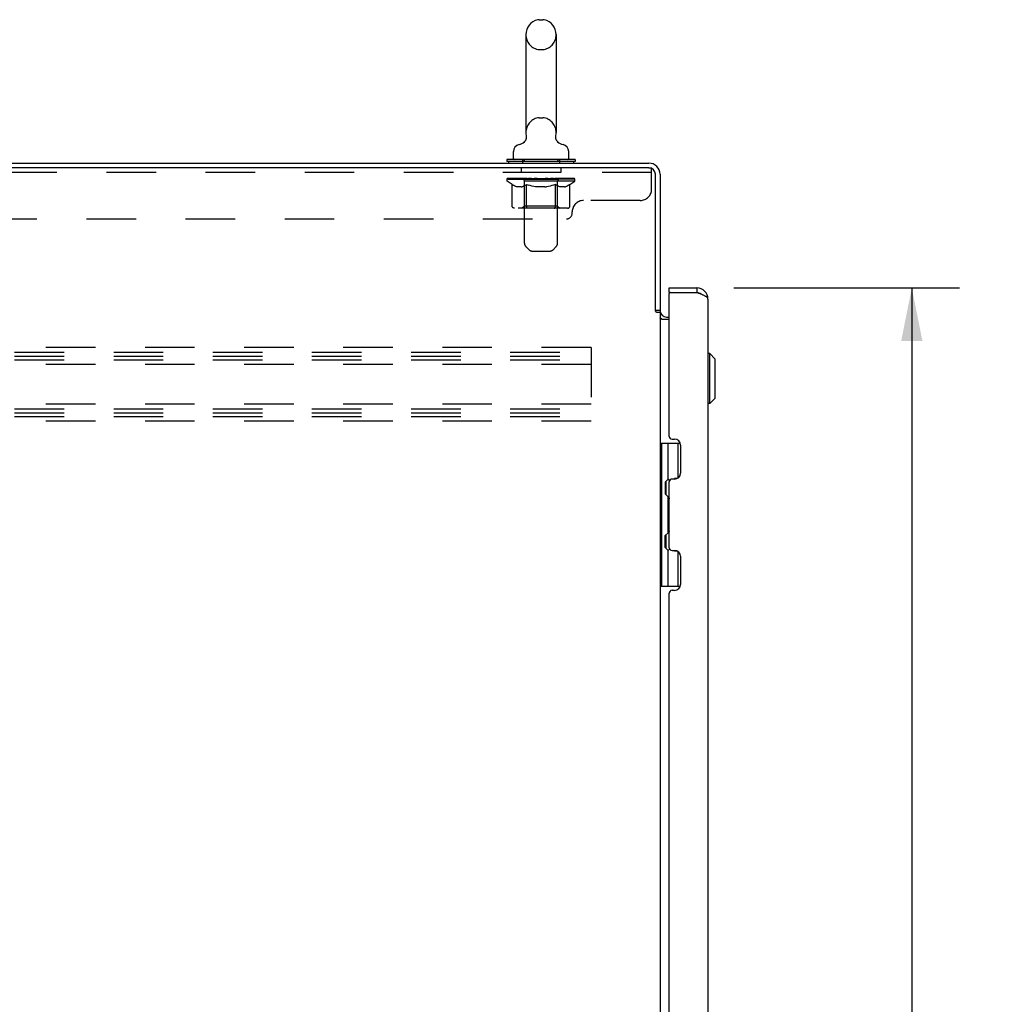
# Model space of a CAD drawing. Header units: inches. Extents: x 0 to 199, y 0 to 129.
# Tile 4 of 43: x 23 to 45, y 60 to 82. Entities that reach past the tile are written whole.
import ezdxf

# ---------------------------------------------------------------- set-up
doc = ezdxf.new("R2010")
doc.units = ezdxf.units.IN
doc.header["$LTSCALE"] = 10.923842
doc.header["$MEASUREMENT"] = 0
doc.linetypes.add('HIDDEN', pattern=[0.2, 0.1, -0.1])
doc.layers.get('0').update_dxf_attribs({"linetype": 'CONTINUOUS'})
for name, color, linetype in [('02___PRT_ALL_AXES', 7, 'CONTINUOUS'), ('DEFAULT_2', 8, 'HIDDEN'), ('DIMENSIONS', 7, 'CONTINUOUS')]:
    doc.layers.add(name, color=color, linetype=linetype)
doc.styles.get("Standard").update_dxf_attribs({"font": 'txt', "width": 0.8})
doc.dimstyles.new('DIMSTYLE_1', dxfattribs={"dimtxt": 0.876244, "dimasz": 1.168325, "dimexe": 0.09, "dimexo": 0.07, "dimgap": 0.0375, "dimtad": 0, "dimtih": 1, "dimtoh": 1, "dimzin": 4, "dimdsep": 46, "dimtxsty": 'Standard', "dimblk": '_FILLED', "dimblk1": '_FILLED', "dimblk2": '_FILLED', "dimcen": 0.09, "dimadec": 0, "dimazin": 0, "dimtfac": 1, "dimtofl": 0, "dimtmove": 0, "dimatfit": 3, "dimldrblk": '_FILLED', "dimfxl": 0, "dimtolj": 1, "dimtzin": 4, "dimarcsym": 0})

# ---------------------------------------------------------------- blocks, each defined once
blk = doc.blocks.new('_FILLED')
at = {"color": 0, "linetype": 'ByBlock'}
blk.add_solid([(0, 0), (-1, 0.2), (-1, -0.2)], dxfattribs=at)
blk = doc.blocks.new('*D2')
at = {"layer": 'DIMENSIONS', "color": 2, "linetype": 'Continuous'}
for p, q in [((38.923, 75.628), (43.896, 75.628)), ((42.845, 75.628), (42.845, 45.254)), ((42.845, 13.128), (42.845, 42.187)), ((38.923, 13.128), (43.896, 13.128))]:
    blk.add_line(p, q, dxfattribs=at)
at = {"layer": 'DIMENSIONS', "color": 2, "linetype": 'Continuous', "xscale": 1.1683254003, "yscale": 1.1683254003, "zscale": 1.1683254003}
for p, rotation in [((42.845, 75.628), 90), ((42.845, 13.128), 270)]:
    blk.add_blockref('_FILLED', p, dxfattribs=dict(at, rotation=rotation))
at = {"layer": 'DIMENSIONS', "color": 2, "linetype": 'Continuous', "insert": (42.845, 44.816), "char_height": 0.8762, "width": 3.50498, "attachment_point": 2, "line_spacing_factor": 0.9}
blk.add_mtext('62.50\\PDOOR', dxfattribs=at)

msp = doc.modelspace()

# ---------------------------------------------------------------- linework, layer by layer
at = {"color": 7, "linetype": 'Continuous'}
for p, q in [((34.634, 81.538), (34.71, 81.538)), ((34.338, 81.208), (34.338, 79.048)), ((35.006, 81.208), (35.006, 79.048)), ((34.999, 78.978), (35, 78.983)), ((34.281, 78.825), (34.276, 78.822)), ((34.997, 78.961), (34.998, 78.967)), ((34.997, 78.955), (34.997, 78.961)), ((34.997, 78.949), (34.997, 78.955)), ((34.998, 78.943), (34.997, 78.949)), ((34.998, 78.972), (34.999, 78.978)), ((34.998, 78.967), (34.998, 78.973)), ((34.998, 78.937), (34.998, 78.944)), ((34.999, 78.932), (34.998, 78.938)), ((35, 78.926), (34.999, 78.932)), ((35.012, 78.888), (35.009, 78.893)), ((34.062, 78.476), (34.062, 78.632)), ((35.282, 78.476), (35.282, 78.632)), ((33.922, 78.456), (33.922, 78.414)), ((35.422, 78.456), (33.922, 78.456)), ((35.422, 78.414), (33.922, 78.414)), ((33.957, 78.414), (33.957, 78.378)), ((35.387, 78.414), (35.387, 78.378)), ((35.422, 78.456), (35.422, 78.414)), ((37.497, 75.524), (37.497, 75.628)), ((37.517, 75.524), (37.497, 75.524)), ((38.105, 75.628), (38.105, 75.524)), ((37.193, 75.137), (37.297, 75.137)), ((38.391, 74.178), (38.351, 74.178)), ((38.391, 73.076), (38.391, 74.178)), ((38.509, 74.06), (38.391, 74.178)), ((38.509, 73.194), (38.509, 74.06)), ((38.509, 73.194), (38.391, 73.076)), ((38.391, 73.076), (38.351, 73.076)), ((37.297, 72.203), (37.741, 72.203)), ((37.337, 69.053), (37.337, 72.203)), ((37.474, 71.413), (37.474, 72.203)), ((37.691, 72.203), (37.691, 71.436)), ((37.41, 71.349), (37.474, 71.413)), ((37.671, 71.425), (37.611, 71.425)), ((37.41, 71.349), (37.41, 71.088)), ((37.427, 71.071), (37.427, 71.365)), ((37.41, 71.088), (37.474, 71.024)), ((37.474, 70.232), (37.474, 71.024)), ((37.41, 70.168), (37.474, 70.232)), ((37.41, 69.907), (37.41, 70.168)), ((37.427, 69.89), (37.427, 70.184)), ((37.41, 69.907), (37.474, 69.843)), ((37.474, 69.053), (37.474, 69.843)), ((37.611, 69.831), (37.671, 69.831)), ((37.691, 69.819), (37.691, 69.053)), ((37.297, 69.053), (37.741, 69.053))]:
    msp.add_line(p, q, dxfattribs=at)
at = {"color": 3, "linetype": 'Continuous'}
for p, q in [((7.349, 78.378), (37.051, 78.378)), ((37.05, 78.274), (7.412, 78.274)), ((37.193, 75.126), (37.193, 78.131)), ((37.297, 78.131), (37.297, 75.124)), ((37.497, 75.628), (38.105, 75.628)), ((37.517, 75.524), (38.105, 75.524)), ((37.497, 72.356), (37.497, 75.504)), ((38.351, 75.381), (38.351, 13.374)), ((37.207, 75.104), (37.204, 75.108)), ((37.297, 75.085), (37.223, 75.085)), ((37.297, 75.085), (37.297, 13.67)), ((37.497, 74.93), (37.338, 74.93)), ((37.44, 74.982), (37.497, 74.982)), ((37.56, 72.293), (37.617, 72.293)), ((37.747, 72.163), (37.747, 71.543)), ((37.617, 71.413), (37.56, 71.413)), ((37.497, 69.9), (37.497, 71.356)), ((37.56, 69.842), (37.617, 69.842)), ((37.747, 69.712), (37.747, 69.092)), ((37.497, 46.106), (37.497, 68.9)), ((37.617, 68.962), (37.56, 68.962))]:
    msp.add_line(p, q, dxfattribs=at)
at = {"color": 7, "linetype": 'Continuous'}
for points in [[(34.344, 78.983), (34.345, 78.978), (34.346, 78.973), (34.347, 78.967), (34.347, 78.961), (34.347, 78.955), (34.347, 78.949), (34.347, 78.943), (34.346, 78.938), (34.346, 78.932), (34.345, 78.926), (34.344, 78.92), (34.342, 78.915), (34.341, 78.909), (34.339, 78.903), (34.337, 78.898), (34.335, 78.893), (34.333, 78.887), (34.33, 78.882), (34.327, 78.877), (34.324, 78.872), (34.321, 78.867), (34.318, 78.862), (34.315, 78.857), (34.311, 78.853), (34.307, 78.848), (34.303, 78.844), (34.299, 78.84), (34.295, 78.836), (34.29, 78.832), (34.286, 78.829), (34.281, 78.825)], [(35.009, 78.893), (35.007, 78.897), (35.005, 78.903), (35.004, 78.909), (35.002, 78.914), (35.001, 78.92), (35, 78.926)], [(35.009, 78.893), (35.007, 78.898), (35.005, 78.904), (35.003, 78.91), (35.002, 78.915), (35.001, 78.921), (35, 78.926)], [(35.062, 78.826), (35.061, 78.827), (35.057, 78.83), (35.054, 78.833), (35.05, 78.836), (35.047, 78.839), (35.043, 78.842), (35.04, 78.846), (35.036, 78.85), (35.033, 78.854), (35.029, 78.858), (35.026, 78.863), (35.023, 78.867), (35.02, 78.872), (35.017, 78.877), (35.014, 78.882), (35.012, 78.888)], [(35.068, 78.822), (35.065, 78.824), (35.062, 78.826)]]:
    msp.add_lwpolyline(points, dxfattribs=at)
at = {"color": 3, "linetype": 'Continuous'}
for points in [[(38.199, 75.488), (38.184, 75.494), (38.169, 75.5), (38.153, 75.506), (38.137, 75.512), (38.121, 75.518), (38.105, 75.524)], [(38.351, 75.381), (38.351, 75.387), (38.349, 75.393), (38.346, 75.399), (38.343, 75.405), (38.338, 75.411), (38.332, 75.417), (38.326, 75.423), (38.318, 75.429), (38.31, 75.435), (38.3, 75.441), (38.29, 75.447), (38.279, 75.453), (38.267, 75.458), (38.255, 75.464), (38.242, 75.47), (38.228, 75.476), (38.214, 75.482), (38.199, 75.488)], [(37.204, 75.108), (37.204, 75.11), (37.203, 75.111), (37.202, 75.113), (37.201, 75.115), (37.2, 75.116), (37.199, 75.118), (37.197, 75.12), (37.196, 75.122), (37.195, 75.124), (37.193, 75.126)], [(37.223, 75.085), (37.221, 75.087), (37.219, 75.088), (37.217, 75.09), (37.216, 75.091), (37.214, 75.093), (37.213, 75.094), (37.212, 75.096), (37.211, 75.097), (37.21, 75.099), (37.209, 75.1), (37.208, 75.101), (37.207, 75.103), (37.207, 75.104)], [(37.313, 74.955), (37.311, 74.956), (37.308, 74.958), (37.306, 74.959), (37.304, 74.96), (37.302, 74.962), (37.301, 74.963), (37.299, 74.965), (37.298, 74.966), (37.298, 74.968), (37.297, 74.969), (37.297, 74.97)], [(37.338, 74.93), (37.338, 74.932), (37.337, 74.934), (37.337, 74.936), (37.336, 74.937), (37.336, 74.939), (37.335, 74.941), (37.333, 74.942), (37.332, 74.944), (37.33, 74.945), (37.328, 74.947), (37.327, 74.948), (37.325, 74.949), (37.322, 74.951), (37.32, 74.952), (37.318, 74.953), (37.313, 74.955)]]:
    msp.add_lwpolyline(points, dxfattribs=at)
at = {"color": 7, "linetype": 'Continuous'}
for centre, radius, start, end in [((34.672, 81.208), 0.334, 102.4284, 180), ((34.634, 81.381), 0.157, 90, 102.4284), ((34.71, 81.381), 0.157, 77.5716, 90), ((34.672, 81.208), 0.334, 0, 77.5716), ((34.672, 79.048), 0.334, 180, 191.0697), ((34.672, 79.048), 0.334, 348.9303, 360), ((34.219, 78.632), 0.157, 101.6478, 180), ((34.136, 79.036), 0.257, 281.6478, 311.9718), ((35.209, 79.036), 0.257, 228.028, 258.3522), ((35.125, 78.632), 0.157, 0, 78.3522), ((34.082, 78.476), 0.02, 180, 270), ((35.262, 78.476), 0.02, 270, 360), ((38.105, 75.381), 0.142, 48.6336, 90), ((38.097, 75.374), 0.15, 51.9134, 84.1531), ((37.411, 71.321), 0.116, 33.7497, 57.1581), ((37.411, 71.115), 0.116, 302.8419, 317.6099), ((37.947, 70.848), 0.472, 162.1337, 180), ((37.947, 70.407), 0.472, 180, 197.8663), ((37.411, 70.14), 0.116, 42.3901, 57.1581), ((37.411, 69.934), 0.116, 302.8419, 326.2512)]:
    msp.add_arc(centre, radius, start, end, dxfattribs=at)
at = {"color": 3, "linetype": 'Continuous'}
for centre, radius, start, end in [((37.051, 78.131), 0.246, 0, 90), ((37.05, 78.131), 0.143, 0, 90), ((37.517, 75.504), 0.02, 90, 180), ((38.105, 75.381), 0.246, 0, 90), ((37.44, 75.124), 0.142, 180, 270), ((37.56, 72.356), 0.0625, 180, 270), ((37.617, 72.163), 0.13, 0, 90), ((37.56, 71.351), 0.0625, 90, 175.4114), ((37.617, 71.543), 0.13, 270, 360), ((37.56, 69.905), 0.0625, 184.5886, 270), ((37.617, 69.712), 0.13, 0, 90), ((37.617, 69.092), 0.13, 270, 360), ((37.56, 68.9), 0.0625, 90, 180)]:
    msp.add_arc(centre, radius, start, end, dxfattribs=at)
at = {"layer": '02___PRT_ALL_AXES', "color": 8, "linetype": 'HIDDEN'}
for p, q in [((34.235, 78.274), (34.235, 78.17)), ((35.11, 78.274), (34.235, 78.274)), ((35.11, 78.17), (34.235, 78.17)), ((35.11, 78.274), (35.11, 78.17))]:
    msp.add_line(p, q, dxfattribs=at)
at = {"layer": 'DEFAULT_2', "color": 8, "linetype": 'HIDDEN'}
for p, q in [((34.634, 80.878), (34.71, 80.878)), ((34.634, 79.378), (34.71, 79.378)), ((34.267, 78.456), (34.267, 78.378)), ((34.307, 76.61), (34.307, 78.426)), ((35.037, 76.61), (35.037, 78.426)), ((35.077, 78.456), (35.077, 78.378)), ((37.11, 78.17), (7.485, 78.17)), ((37.05, 78.274), (37.11, 78.274)), ((37.11, 77.804), (37.11, 78.274)), ((33.929, 77.981), (33.929, 78.036)), ((35.416, 77.981), (33.929, 77.981)), ((34.037, 77.906), (33.929, 77.981)), ((33.94, 78.028), (33.94, 78.036)), ((33.951, 78.024), (33.951, 78.028)), ((33.951, 78.024), (35.394, 78.024)), ((33.961, 78.024), (33.961, 78.028)), ((33.962, 78.024), (33.962, 78.028)), ((33.974, 78.028), (33.974, 78.036)), ((33.993, 78.024), (33.993, 78.028)), ((33.995, 78.024), (33.995, 78.028)), ((34.028, 78.028), (34.028, 78.036)), ((34.037, 77.426), (34.037, 77.906)), ((34.037, 77.906), (34.057, 77.892)), ((34.046, 78.024), (34.046, 78.028)), ((34.049, 78.024), (34.049, 78.028)), ((34.285, 78.028), (34.056, 78.028)), ((34.103, 78.028), (34.103, 78.036)), ((34.104, 78.024), (34.104, 78.028)), ((34.105, 78.024), (34.105, 78.028)), ((34.108, 78.024), (34.108, 78.028)), ((34.117, 78.024), (34.117, 78.028)), ((34.118, 78.024), (34.118, 78.028)), ((34.122, 78.024), (34.122, 78.028)), ((34.125, 78.024), (34.125, 78.029)), ((34.129, 78.024), (34.129, 78.028)), ((34.148, 78.024), (34.148, 78.028)), ((34.166, 78.024), (34.166, 78.028)), ((34.168, 78.024), (34.168, 78.031)), ((34.194, 78.028), (34.194, 78.036)), ((34.194, 78.024), (34.194, 78.028)), ((34.206, 78.024), (34.206, 78.028)), ((34.211, 78.024), (34.211, 78.028)), ((34.219, 78.024), (34.219, 78.028)), ((34.235, 78.024), (34.235, 78.033)), ((34.255, 78.024), (34.255, 78.028)), ((34.258, 78.024), (34.258, 78.028)), ((34.285, 78.024), (34.285, 78.028)), ((34.364, 78.028), (34.298, 78.028)), ((34.3, 78.028), (34.3, 78.036)), ((34.306, 77.429), (34.306, 77.978)), ((34.309, 78.024), (34.309, 78.028)), ((34.314, 78.024), (34.314, 78.028)), ((34.321, 78.024), (34.321, 78.034)), ((34.329, 78.024), (34.329, 78.028)), ((34.354, 77.906), (34.334, 77.892)), ((34.34, 78.024), (34.34, 78.028)), ((34.354, 77.426), (34.354, 77.906)), ((34.354, 77.906), (34.394, 77.892)), ((34.364, 78.024), (34.364, 78.028)), ((34.451, 78.028), (34.389, 78.028)), ((34.413, 78.024), (34.413, 78.028)), ((34.418, 78.028), (34.418, 78.036)), ((34.422, 78.024), (34.422, 78.028)), ((34.425, 78.024), (34.425, 78.035)), ((34.428, 78.024), (34.428, 78.028)), ((34.438, 78.024), (34.438, 78.028)), ((34.451, 78.024), (34.451, 78.028)), ((34.546, 78.028), (34.488, 78.028)), ((34.504, 78.024), (34.504, 78.028)), ((34.537, 78.028), (34.672, 78.036)), ((34.543, 78.028), (34.543, 78.036)), ((34.544, 78.036), (34.543, 78.036)), ((34.544, 78.028), (34.544, 78.036)), ((34.544, 78.024), (34.544, 78.028)), ((34.546, 78.024), (34.546, 78.028)), ((34.549, 78.024), (34.549, 78.028)), ((34.55, 78.024), (34.55, 78.028)), ((34.644, 78.028), (34.593, 78.028)), ((34.601, 78.024), (34.601, 78.028)), ((34.644, 78.024), (34.644, 78.028)), ((34.669, 78.028), (34.669, 78.028)), ((34.669, 78.024), (34.669, 78.028)), ((34.669, 78.024), (34.669, 78.028)), ((34.672, 78.028), (34.672, 78.036)), ((34.672, 78.036), (34.807, 78.028)), ((34.675, 78.024), (34.675, 78.028)), ((34.675, 78.024), (34.675, 78.028)), ((34.675, 78.028), (34.675, 78.028)), ((34.7, 78.024), (34.7, 78.028)), ((34.7, 78.028), (34.751, 78.028)), ((34.743, 78.024), (34.743, 78.028)), ((34.794, 78.024), (34.794, 78.028)), ((34.796, 78.024), (34.796, 78.028)), ((34.799, 78.024), (34.799, 78.028)), ((34.799, 78.028), (34.856, 78.028)), ((34.801, 78.028), (34.801, 78.036)), ((34.801, 78.028), (34.801, 78.036)), ((34.801, 78.036), (34.801, 78.036)), ((34.801, 78.024), (34.801, 78.028)), ((34.84, 78.024), (34.84, 78.028)), ((34.893, 78.024), (34.893, 78.028)), ((34.893, 78.028), (34.956, 78.028)), ((34.907, 78.024), (34.907, 78.028)), ((34.916, 78.024), (34.916, 78.028)), ((34.919, 78.024), (34.919, 78.035)), ((34.922, 78.024), (34.922, 78.028)), ((34.927, 78.028), (34.927, 78.036)), ((34.932, 78.024), (34.932, 78.028)), ((34.99, 77.906), (34.95, 77.892)), ((34.981, 78.024), (34.981, 78.028)), ((34.981, 78.028), (35.046, 78.028)), ((34.99, 77.426), (34.99, 77.906)), ((34.99, 77.906), (35.01, 77.892)), ((35.005, 78.024), (35.005, 78.028)), ((35.016, 78.024), (35.016, 78.028)), ((35.024, 78.024), (35.024, 78.034)), ((35.03, 78.024), (35.03, 78.028)), ((35.036, 78.024), (35.036, 78.028)), ((35.038, 77.429), (35.038, 77.978)), ((35.044, 78.028), (35.044, 78.036)), ((35.059, 78.024), (35.059, 78.028)), ((35.059, 78.028), (35.416, 78.028)), ((35.087, 78.024), (35.087, 78.028)), ((35.089, 78.024), (35.089, 78.028)), ((35.11, 78.024), (35.11, 78.033)), ((35.126, 78.024), (35.126, 78.028)), ((35.134, 78.024), (35.134, 78.028)), ((35.139, 78.024), (35.139, 78.028)), ((35.15, 78.028), (35.15, 78.036)), ((35.15, 78.024), (35.15, 78.028)), ((35.176, 78.024), (35.176, 78.031)), ((35.178, 78.024), (35.178, 78.028)), ((35.196, 78.024), (35.196, 78.028)), ((35.216, 78.024), (35.216, 78.028)), ((35.22, 78.024), (35.22, 78.029)), ((35.223, 78.024), (35.223, 78.028)), ((35.227, 78.024), (35.227, 78.028)), ((35.227, 78.024), (35.227, 78.028)), ((35.237, 78.024), (35.237, 78.028)), ((35.24, 78.024), (35.24, 78.028)), ((35.24, 78.024), (35.24, 78.028)), ((35.242, 78.028), (35.242, 78.036)), ((35.274, 78.032), (35.414, 78.033)), ((35.274, 78.028), (35.274, 78.032)), ((35.308, 77.906), (35.288, 77.892)), ((35.296, 78.024), (35.296, 78.028)), ((35.299, 78.024), (35.299, 78.028)), ((35.308, 77.906), (35.416, 77.981)), ((35.308, 77.426), (35.308, 77.906)), ((35.316, 78.028), (35.316, 78.036)), ((35.349, 78.024), (35.349, 78.028)), ((35.351, 78.024), (35.351, 78.028)), ((35.371, 78.028), (35.371, 78.036)), ((35.382, 78.024), (35.382, 78.028)), ((35.383, 78.024), (35.383, 78.028)), ((35.394, 78.024), (35.394, 78.028)), ((35.404, 78.028), (35.404, 78.036)), ((35.414, 78.028), (35.414, 78.033)), ((35.416, 77.981), (35.416, 78.028)), ((34.076, 77.881), (34.056, 77.892)), ((34.096, 77.871), (34.076, 77.881)), ((34.115, 77.862), (34.095, 77.871)), ((34.134, 77.856), (34.114, 77.862)), ((34.153, 77.851), (34.134, 77.856)), ((34.238, 77.851), (34.153, 77.851)), ((34.238, 77.851), (34.257, 77.856)), ((34.277, 77.862), (34.257, 77.856)), ((34.296, 77.871), (34.276, 77.862)), ((34.315, 77.881), (34.295, 77.871)), ((34.335, 77.892), (34.315, 77.881)), ((34.434, 77.881), (34.394, 77.892)), ((34.473, 77.871), (34.433, 77.881)), ((34.511, 77.862), (34.472, 77.871)), ((34.549, 77.856), (34.51, 77.862)), ((34.587, 77.851), (34.548, 77.856)), ((34.758, 77.851), (34.587, 77.851)), ((34.758, 77.851), (34.796, 77.856)), ((34.834, 77.862), (34.796, 77.856)), ((34.873, 77.871), (34.834, 77.862)), ((34.911, 77.881), (34.872, 77.871)), ((34.95, 77.892), (34.911, 77.881)), ((35.03, 77.881), (35.01, 77.892)), ((35.049, 77.871), (35.029, 77.881)), ((35.068, 77.862), (35.049, 77.871)), ((35.087, 77.856), (35.068, 77.862)), ((35.106, 77.851), (35.087, 77.856)), ((35.192, 77.851), (35.106, 77.851)), ((35.192, 77.851), (35.211, 77.856)), ((35.23, 77.862), (35.211, 77.856)), ((35.249, 77.871), (35.23, 77.862)), ((35.268, 77.881), (35.249, 77.871)), ((35.288, 77.892), (35.268, 77.881)), ((36.86, 77.554), (35.61, 77.554)), ((35.258, 77.383), (34.087, 77.383)), ((34.306, 77.429), (34.26, 77.383)), ((35.038, 77.429), (34.306, 77.429)), ((34.368, 77.388), (34.365, 77.391)), ((34.373, 77.384), (34.37, 77.385)), ((34.376, 77.383), (34.373, 77.384)), ((34.379, 77.383), (34.376, 77.383)), ((35.038, 77.429), (35.085, 77.383)), ((35.36, 77.274), (35.36, 77.304)), ((9.36, 77.149), (35.235, 77.149)), ((34.408, 76.468), (34.337, 76.539)), ((34.479, 76.439), (34.866, 76.439)), ((34.937, 76.468), (35.008, 76.539)), ((35.776, 74.315), (7.776, 74.315)), ((7.776, 74.211), (35.776, 74.211)), ((35.776, 74.315), (35.776, 72.69)), ((7.776, 74.121), (35.776, 74.121)), ((7.776, 74.044), (35.776, 74.044)), ((35.776, 73.94), (7.776, 73.94)), ((35.776, 73.065), (7.776, 73.065)), ((7.776, 72.961), (35.776, 72.961)), ((7.776, 72.871), (35.776, 72.871)), ((7.776, 72.794), (35.776, 72.794)), ((35.776, 72.69), (7.776, 72.69))]:
    msp.add_line(p, q, dxfattribs=at)
for points in [[(34.087, 77.383), (34.081, 77.383), (34.075, 77.384), (34.069, 77.385), (34.063, 77.388), (34.058, 77.391), (34.053, 77.394), (34.048, 77.398), (34.044, 77.403), (34.041, 77.408), (34.039, 77.414), (34.037, 77.42), (34.037, 77.426)], [(34.355, 77.414), (34.355, 77.42), (34.354, 77.426)], [(34.357, 77.408), (34.355, 77.414), (34.355, 77.42), (34.354, 77.426)], [(34.37, 77.385), (34.368, 77.388), (34.365, 77.391), (34.362, 77.394), (34.36, 77.398), (34.358, 77.403), (34.357, 77.408)], [(34.362, 77.394), (34.36, 77.398), (34.358, 77.403)], [(34.965, 77.383), (34.968, 77.383), (34.971, 77.384), (34.974, 77.385), (34.977, 77.388), (34.979, 77.391), (34.982, 77.394), (34.984, 77.398), (34.986, 77.403), (34.988, 77.408), (34.989, 77.414), (34.99, 77.42), (34.99, 77.426)], [(35.258, 77.383), (35.264, 77.383), (35.27, 77.384), (35.276, 77.385), (35.281, 77.388), (35.287, 77.391), (35.292, 77.394), (35.296, 77.398), (35.3, 77.403), (35.303, 77.408), (35.306, 77.414), (35.307, 77.42), (35.308, 77.426)]]:
    msp.add_lwpolyline(points, dxfattribs=at)
for centre, radius, start, end in [((34.672, 81.208), 0.334, 180, 257.5716), ((34.672, 81.208), 0.334, 282.4284, 360), ((34.634, 81.035), 0.157, 257.5716, 270), ((34.71, 81.035), 0.157, 270, 282.4284), ((34.672, 79.048), 0.334, 102.4284, 180), ((34.634, 79.221), 0.157, 90, 102.4284), ((34.71, 79.221), 0.157, 77.5716, 90), ((34.672, 79.048), 0.334, 0, 77.5716), ((34.277, 78.426), 0.03, 0, 90), ((35.067, 78.426), 0.03, 90, 180), ((34.26, 77.978), 0.0466, 0, 90), ((35.085, 77.978), 0.0466, 90, 180), ((36.86, 77.804), 0.25, 270, 360), ((35.61, 77.304), 0.25, 90, 180), ((35.235, 77.274), 0.125, 270, 360), ((34.407, 76.61), 0.1, 180, 225), ((34.937, 76.61), 0.1, 315, 360), ((34.479, 76.539), 0.1, 225, 270), ((34.866, 76.539), 0.1, 270, 315)]:
    msp.add_arc(centre, radius, start, end, dxfattribs=at)
for centre, major_axis, ratio, start_param, end_param in [((34.672, 78.036), (0.743, 0.008), 0.059247, 2.966439, 3.140971), ((33.906, 78.022), (0.232, 0), 0.060167, 0.426548, 1.470503), ((34.672, 78.036), (0.744, 0), 0.060167, 3.141593, 3.316126), ((33.906, 78.014), (0.232, 0.002), 0.059247, 1.374323, 1.469882), ((34.672, 78.036), (0.743, 0.015), 0.056515, 2.79136, 2.965893), ((33.877, 78.022), (0.232, 0.002), 0.059247, 0.251393, 1.295349), ((33.957, 78.022), (0.232, -0.002), 0.059247, 0.601702, 1.645657), ((34.672, 78.036), (0.743, -0.008), 0.059247, -2.966439, -2.791906), ((33.957, 78.014), (0.232, 0), 0.060167, 1.549477, 1.645036), ((33.877, 78.014), (0.232, 0.005), 0.056515, 1.199244, 1.294804), ((33.961, 78.017), (0.192, 0.002), 0.059247, 1.051627, 1.625044), ((33.938, 78.017), (0.192, 0.004), 0.056515, 0.876548, 1.449966), ((34.006, 78.017), (0.192, 0), 0.060167, 1.226781, 1.800198), ((34.672, 78.036), (0.743, 0.022), 0.052059, 2.616423, 2.790956), ((33.873, 78.022), (0.232, 0.005), 0.056515, 0.076315, 1.120271), ((34.031, 78.022), (0.232, -0.005), 0.056515, 0.77678, 1.820736), ((34.672, 78.036), (0.743, -0.015), 0.056515, -2.79136, -2.616827), ((34.031, 78.014), (0.232, -0.002), 0.059247, 1.724631, 1.82019), ((33.873, 78.014), (0.232, 0.007), 0.052059, 1.024308, 1.119867), ((33.937, 78.017), (0.192, 0.006), 0.052059, 0.701611, 1.275029), ((34.071, 78.017), (0.192, -0.002), 0.059247, 1.401935, 1.975352), ((34.672, 78.036), (0.743, 0.029), 0.046022, 2.441677, 2.61621), ((34.124, 78.022), (0.232, -0.007), 0.052059, 0.951717, 1.995673), ((33.893, 78.022), (0.232, 0.007), 0.052059, -0.098622, 0.945334), ((34.672, 78.036), (0.743, -0.022), 0.052059, -2.616423, -2.441891), ((34.124, 78.014), (0.232, -0.005), 0.056515, 1.899709, 1.995269), ((33.893, 78.014), (0.232, 0.009), 0.046022, 0.849561, 0.945121), ((33.959, 78.017), (0.192, 0.007), 0.046022, 0.526865, 1.100283), ((34.154, 78.017), (0.192, -0.004), 0.056515, 1.577013, 2.150431), ((34.672, 78.036), (0.743, 0.034), 0.038593, 2.267147, 2.44168), ((34.233, 78.022), (0.232, -0.009), 0.046022, 1.126463, 2.170419), ((33.937, 78.022), (0.232, 0.009), 0.046022, -0.273368, 0.770588), ((34.672, 78.036), (0.743, -0.029), 0.046022, -2.441677, -2.267144), ((34.233, 78.014), (0.232, -0.007), 0.052059, 2.074646, 2.170205), ((33.937, 78.014), (0.232, 0.011), 0.038593, 0.675031, 0.77059), ((34.002, 78.017), (0.192, 0.009), 0.038593, 0.352335, 0.925752), ((34.253, 78.017), (0.192, -0.006), 0.052059, 1.75195, 2.325367), ((34.672, 78.036), (0.743, 0.039), 0.030002, 2.09283, 2.267363), ((34.356, 78.022), (0.232, -0.011), 0.038593, 1.300994, 2.344949), ((34.003, 78.022), (0.232, 0.011), 0.038593, -0.447899, 0.596057), ((34.672, 78.036), (0.743, -0.034), 0.038593, -2.267147, -2.092614), ((34.356, 78.014), (0.232, -0.009), 0.046022, 2.249392, 2.344952), ((34.003, 78.014), (0.232, 0.012), 0.030002, 0.500714, 0.596274), ((34.066, 78.017), (0.192, 0.01), 0.030002, 0.178018, 0.751436), ((34.365, 78.017), (0.192, -0.007), 0.046022, 1.926696, 2.500114), ((34.089, 78.022), (0.232, 0.012), 0.030002, -0.622215, 0.421741), ((34.672, 78.036), (0.743, 0.042), 0.020513, 1.918702, 2.093235), ((34.489, 78.022), (0.232, -0.012), 0.030002, 1.47531, 2.519266), ((34.672, 78.036), (0.743, -0.039), 0.030002, -2.09283, -1.918297), ((34.489, 78.014), (0.232, -0.011), 0.038593, 2.423923, 2.519482), ((34.089, 78.014), (0.232, 0.013), 0.020513, 0.326586, 0.422146), ((34.148, 78.017), (0.192, 0.011), 0.020513, 0.00389, 0.577307), ((34.486, 78.017), (0.192, -0.009), 0.038593, 2.101227, 2.674644), ((34.193, 78.022), (0.232, 0.013), 0.020513, -0.796343, 0.247613), ((34.672, 78.036), (0.743, 0.044), 0.010411, 1.744712, 1.919245), ((34.627, 78.022), (0.232, -0.013), 0.020513, 1.649438, 2.693394), ((34.672, 78.036), (0.743, -0.042), 0.020513, -1.918702, -1.744169), ((34.627, 78.014), (0.232, -0.012), 0.030002, 2.598239, 2.693799), ((34.193, 78.014), (0.232, 0.014), 0.010411, 0.152596, 0.248156), ((34.246, 78.017), (0.192, 0.011), 0.010411, 6.113086, 6.686503), ((34.612, 78.017), (0.192, -0.01), 0.030002, 2.275543, 2.848961), ((34.312, 78.022), (0.232, 0.014), 0.010411, -0.970333, -0.000837), ((34.766, 78.022), (0.232, -0.014), 0.010411, 1.823428, 2.867384), ((34.672, 78.036), (0.743, -0.044), 0.010411, -1.744712, -1.570179), ((34.766, 78.014), (0.232, -0.013), 0.020513, 2.772368, 2.867927), ((34.741, 78.017), (0.192, -0.011), 0.020513, 2.449671, 3.023089), ((34.578, 78.022), (0.232, 0.014), 0.010411, 0.274209, 1.318165), ((34.477, 78.017), (0.192, 0.011), 0.010411, -0.000452, 0.517932), ((34.442, 78.014), (0.232, 0.014), 0.010411, 0.099676, 0.195236), ((34.672, 78.036), (0.743, 0.044), 0.010411, -1.571413, -1.39688), ((34.903, 78.014), (0.232, -0.014), 0.010411, 2.946357, 3.041917), ((34.867, 78.017), (0.192, -0.011), 0.010411, 2.623661, 3.142044), ((34.718, 78.022), (0.232, 0.013), 0.020513, 0.448199, 1.492154), ((34.603, 78.017), (0.192, 0.011), 0.020513, 0.118504, 0.691921), ((34.578, 78.014), (0.232, 0.013), 0.020513, 0.273666, 0.369225), ((35.033, 78.022), (0.232, -0.014), 0.010411, -3.140756, -2.17126), ((34.672, 78.036), (0.743, 0.042), 0.020513, -1.397424, -1.222891), ((34.672, 78.036), (0.743, -0.044), 0.010411, 1.222347, 1.39688), ((34.856, 78.022), (0.232, 0.012), 0.030002, 0.622327, 1.666283), ((34.732, 78.017), (0.192, 0.01), 0.030002, 0.292632, 0.86605), ((35.099, 78.017), (0.192, -0.011), 0.010411, 2.738275, 3.311692), ((35.151, 78.022), (0.232, -0.013), 0.020513, 2.89398, 3.937936), ((34.718, 78.014), (0.232, 0.012), 0.030002, 0.447794, 0.543354), ((35.151, 78.014), (0.232, -0.014), 0.010411, 2.893437, 2.988996), ((34.988, 78.022), (0.232, 0.011), 0.038593, 0.796643, 1.840599), ((34.672, 78.036), (0.743, 0.039), 0.030002, -1.223295, -1.048762), ((34.672, 78.036), (0.743, -0.042), 0.020513, 1.048358, 1.222891), ((34.859, 78.017), (0.192, 0.009), 0.038593, 0.466948, 1.040366), ((35.197, 78.017), (0.192, -0.011), 0.020513, 2.564285, 3.137703), ((35.255, 78.022), (0.232, -0.012), 0.030002, 2.719852, 3.763807), ((35.111, 78.022), (0.232, 0.009), 0.046022, 0.971174, 2.01513), ((34.856, 78.014), (0.232, 0.011), 0.038593, 0.62211, 0.71767), ((35.255, 78.014), (0.232, -0.013), 0.020513, 2.719447, 2.815007), ((34.672, 78.036), (0.743, 0.034), 0.038593, -1.048979, -0.874446), ((34.672, 78.036), (0.743, -0.039), 0.030002, 0.874229, 1.048762), ((34.98, 78.017), (0.192, 0.007), 0.046022, 0.641479, 1.214897), ((35.221, 78.022), (0.232, 0.007), 0.052059, 1.14592, 2.189876), ((35.279, 78.017), (0.192, -0.01), 0.030002, 2.390157, 2.963574), ((35.342, 78.022), (0.232, -0.011), 0.038593, 2.545535, 3.589491), ((35.091, 78.017), (0.192, 0.006), 0.052059, 0.816225, 1.389643), ((34.988, 78.014), (0.232, 0.009), 0.046022, 0.796641, 0.892201), ((35.342, 78.014), (0.232, -0.012), 0.030002, 2.545319, 2.640878), ((35.314, 78.022), (0.232, 0.005), 0.056515, 1.320857, 2.364813), ((34.672, 78.036), (0.743, 0.029), 0.046022, -0.874448, -0.699915), ((34.672, 78.036), (0.743, -0.034), 0.038593, 0.699913, 0.874446), ((35.408, 78.022), (0.232, -0.009), 0.046022, 2.371005, 3.41496), ((35.342, 78.017), (0.192, -0.009), 0.038593, 2.21584, 2.789258), ((35.19, 78.017), (0.192, 0.004), 0.056515, 0.991162, 1.564579), ((35.387, 78.022), (0.232, 0.002), 0.059247, 1.495935, 2.539891), ((35.452, 78.022), (0.232, -0.007), 0.052059, 2.196258, 3.240214), ((35.386, 78.017), (0.192, -0.007), 0.046022, 2.04131, 2.614727), ((35.111, 78.014), (0.232, 0.007), 0.052059, 0.971387, 1.066947), ((35.408, 78.014), (0.232, -0.011), 0.038593, 2.371002, 2.466562), ((35.439, 78.022), (0.232, 0), 0.060167, 2.360678, 2.715045), ((35.472, 78.022), (0.232, -0.005), 0.056515, 2.021322, 3.065278), ((35.274, 78.017), (0.192, 0.002), 0.059247, 1.16624, 1.739658), ((34.672, 78.036), (0.743, 0.022), 0.052059, -0.699702, -0.525169), ((34.672, 78.036), (0.743, -0.029), 0.046022, 0.525382, 0.699915), ((35.467, 78.022), (0.232, -0.002), 0.059247, 1.846243, 2.890199), ((35.407, 78.017), (0.192, -0.006), 0.052059, 1.866564, 2.439981), ((35.339, 78.017), (0.192, 0), 0.060167, 1.341394, 1.914812), ((35.406, 78.017), (0.192, -0.004), 0.056515, 1.691627, 2.265045), ((35.383, 78.017), (0.192, -0.002), 0.059247, 1.516549, 2.089966), ((35.221, 78.014), (0.232, 0.005), 0.056515, 1.146324, 1.241883), ((35.452, 78.014), (0.232, -0.009), 0.046022, 2.196472, 2.292031), ((34.672, 78.036), (0.743, 0.015), 0.056515, -0.524765, -0.350233), ((34.672, 78.036), (0.743, -0.022), 0.052059, 0.350636, 0.525169), ((35.439, 78.014), (0.232, -0.002), 0.059247, 1.76727, 1.979233), ((35.314, 78.014), (0.232, 0.002), 0.059247, 1.321402, 1.416962), ((35.472, 78.014), (0.232, -0.007), 0.052059, 2.021726, 2.117285), ((34.672, 78.036), (0.743, 0.008), 0.059247, -0.349687, -0.175154), ((34.672, 78.036), (0.743, -0.015), 0.056515, 0.1757, 0.350233), ((35.387, 78.014), (0.232, 0), 0.060167, 1.496556, 1.592116), ((35.467, 78.014), (0.232, -0.005), 0.056515, 1.846789, 1.942348), ((34.672, 78.036), (0.743, -0.008), 0.059247, 6.276097, 6.458339), ((34.672, 78.036), (0.744, 0), 0.060167, -0.174533, -0.057527)]:
    msp.add_ellipse(centre, major_axis=major_axis, ratio=ratio, start_param=start_param, end_param=end_param, dxfattribs=at)

# ---------------------------------------------------------------- dimensions: what is measured, and where the dimension line sits
at = {"layer": 'DIMENSIONS', "color": 2, "linetype": 'Continuous'}
dim = msp.add_linear_dim(base=(42.845, 75.628), p1=(38.853, 13.128), p2=(38.853, 75.628), angle=90, text='<>\\PDOOR', dimstyle='DIMSTYLE_1', dxfattribs=at)
dim.commit()
dim.dimension.update_dxf_attribs({"geometry": '*D2', "text_midpoint": (42.845, 43.721), "dimtype": 160})

doc.saveas('drawing.dxf')
